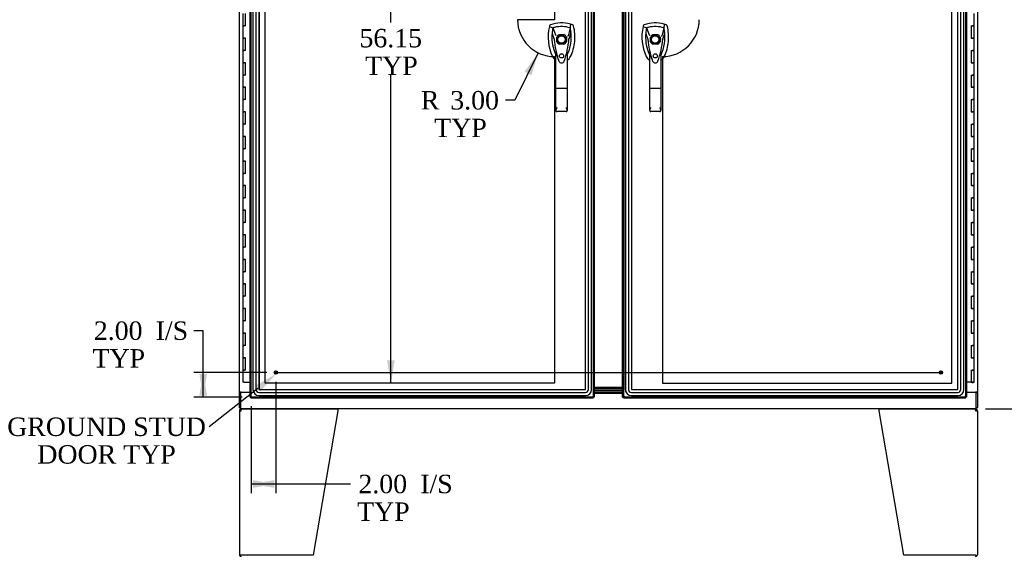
# Model space of a CAD drawing. Header units: inches. Extents: x 1 to 359, y -2 to 239.
# Tile 10 of 22: x 46 to 126, y 84 to 127. Entities that reach past the tile are written whole.
import ezdxf
from ezdxf import colors
from ezdxf.entities.mleader import LeaderData, LeaderLine
from ezdxf.enums import TextEntityAlignment as Align
from ezdxf.lldxf.tags import DXFTag
from ezdxf.math import Vec2, Vec3

# ---------------------------------------------------------------- set-up
doc = ezdxf.new("R2010")
doc.units = ezdxf.units.IN
doc.header["$MEASUREMENT"] = 0
for name, color, linetype in [('COM54746-56', 7, 'Continuous'), ('COM54928-3', 7, 'Continuous'), ('COM70096', 7, 'Continuous'), ('COM70099', 7, 'Continuous'), ('COM70219', 7, 'Continuous'), ('COM71153-2', 7, 'Continuous'), ('COM71154-2', 7, 'Continuous'), ('COM71155-5', 7, 'Continuous'), ('COM71156-2', 7, 'Continuous'), ('Default', 7, 'Continuous'), ('DV8_Default', 7, 'Continuous'), ('GSK86006', 7, 'Continuous'), ('HAN13064', 7, 'Continuous'), ('STD21878', 7, 'Continuous')]:
    doc.layers.add(name, color=color, linetype=linetype)
doc.styles.add('SEACAD_Times_New_Roman', font='times.ttf')
tags = doc.linetypes.add('CENTER2', pattern=[1.125, 0.75, -0.125, 0.125, -0.125]).pattern_tags.tags
tags[10:11] = [DXFTag(74, 4), DXFTag(75, 0), DXFTag(340, '0'), DXFTag(46, 0.0), DXFTag(50, 0.0), DXFTag(44, 0.0), DXFTag(45, 0.0)]
tags[8:9] = [DXFTag(74, 4), DXFTag(75, 0), DXFTag(340, '0'), DXFTag(46, 0.0), DXFTag(50, 0.0), DXFTag(44, 0.0), DXFTag(45, 0.0)]
tags[6:7] = [DXFTag(74, 4), DXFTag(75, 0), DXFTag(340, '0'), DXFTag(46, 0.0), DXFTag(50, 0.0), DXFTag(44, 0.0), DXFTag(45, 0.0)]
tags[4:5] = [DXFTag(74, 4), DXFTag(75, 0), DXFTag(340, '0'), DXFTag(46, 0.0), DXFTag(50, 0.0), DXFTag(44, 0.0), DXFTag(45, 0.0)]
tags = doc.linetypes.add('HIDDEN2', pattern=[0.1875, 0.125, -0.0625]).pattern_tags.tags
tags[6:7] = [DXFTag(74, 4), DXFTag(75, 0), DXFTag(340, '0'), DXFTag(46, 0.0), DXFTag(50, 0.0), DXFTag(44, 0.0), DXFTag(45, 0.0)]
tags[4:5] = [DXFTag(74, 4), DXFTag(75, 0), DXFTag(340, '0'), DXFTag(46, 0.0), DXFTag(50, 0.0), DXFTag(44, 0.0), DXFTag(45, 0.0)]
doc.dimstyles.new('HAMMOND_(STH_-_300x200)', dxfattribs={"dimtxt": 1.5, "dimasz": 1.875, "dimexe": 0.75, "dimexo": 0.75, "dimgap": 0.375, "dimtad": 0, "dimtih": 1, "dimtoh": 1, "dimzin": 0, "dimdsep": 46, "dimtxsty": 'SEACAD_Times_New_Roman', "dimblk1": '_SE_FILLED', "dimblk2": '_SE_FILLED', "dimsah": 1, "dimcen": 0.75, "dimadec": 0, "dimazin": 0, "dimtfac": 0.8, "dimtofl": 0, "dimtmove": 0, "dimatfit": 3, "dimfxl": 1, "dimtolj": 1, "dimtzin": 0, "dimarcsym": 0})

# ---------------------------------------------------------------- blocks, each defined once
blk = doc.blocks.new('SEANNOT_GROUP3')
at = {"layer": 'Default', "color": 7, "linetype": 'CENTER2'}
blk.add_line((66.536, 98.461), (120.797, 98.461), dxfattribs=at)
blk = doc.blocks.new('SE7')
at = {"layer": 'COM54746-56', "color": 7, "linetype": 'Continuous'}
for p, q in [((63.908, 127.66), (63.908, 126.66)), ((64.141, 126.66), (64.141, 127.66)), ((123.425, 126.66), (123.425, 127.66)), ((63.908, 126.66), (64.025, 126.66)), ((63.908, 126.66), (63.908, 125.66)), ((64.025, 126.66), (63.908, 126.66)), ((64.141, 126.66), (64.025, 126.66)), ((123.191, 126.66), (123.191, 125.66)), ((123.191, 126.66), (123.308, 126.66)), ((123.425, 126.66), (123.308, 126.66)), ((123.308, 126.66), (123.425, 126.66)), ((123.425, 125.66), (123.425, 126.66)), ((63.908, 125.66), (64.025, 125.66)), ((64.025, 125.66), (63.908, 125.66)), ((63.908, 125.66), (63.908, 124.66)), ((64.141, 125.66), (64.025, 125.66)), ((64.141, 124.66), (64.141, 125.66)), ((123.191, 125.66), (123.308, 125.66)), ((123.425, 125.66), (123.308, 125.66)), ((123.308, 125.66), (123.425, 125.66)), ((123.425, 124.66), (123.425, 125.66)), ((63.908, 124.66), (64.025, 124.66)), ((63.908, 124.66), (63.908, 123.66)), ((64.025, 124.66), (63.908, 124.66)), ((64.141, 124.66), (64.025, 124.66)), ((123.191, 124.66), (123.191, 123.66)), ((123.191, 124.66), (123.308, 124.66)), ((123.425, 124.66), (123.308, 124.66)), ((123.308, 124.66), (123.425, 124.66)), ((123.425, 123.66), (123.425, 124.66)), ((63.908, 123.66), (64.025, 123.66)), ((64.025, 123.66), (63.908, 123.66)), ((63.908, 123.66), (63.908, 122.66)), ((64.141, 123.66), (64.025, 123.66)), ((64.141, 122.66), (64.141, 123.66)), ((123.191, 123.66), (123.308, 123.66)), ((123.425, 123.66), (123.308, 123.66)), ((123.308, 123.66), (123.425, 123.66)), ((123.425, 122.66), (123.425, 123.66)), ((63.908, 122.66), (64.025, 122.66)), ((63.908, 122.66), (63.908, 121.66)), ((64.025, 122.66), (63.908, 122.66)), ((64.141, 122.66), (64.025, 122.66)), ((123.191, 122.66), (123.191, 121.66)), ((123.191, 122.66), (123.308, 122.66)), ((123.425, 122.66), (123.308, 122.66)), ((123.308, 122.66), (123.425, 122.66)), ((123.425, 121.66), (123.425, 122.66)), ((63.908, 121.66), (64.025, 121.66)), ((64.025, 121.66), (63.908, 121.66)), ((63.908, 121.66), (63.908, 120.66)), ((64.141, 121.66), (64.025, 121.66)), ((64.141, 120.66), (64.141, 121.66)), ((123.191, 121.66), (123.308, 121.66)), ((123.425, 121.66), (123.308, 121.66)), ((123.308, 121.66), (123.425, 121.66)), ((123.425, 120.66), (123.425, 121.66)), ((63.908, 120.66), (64.025, 120.66)), ((63.908, 120.66), (63.908, 119.66)), ((64.025, 120.66), (63.908, 120.66)), ((64.141, 120.66), (64.025, 120.66)), ((123.191, 120.66), (123.191, 119.66)), ((123.191, 120.66), (123.308, 120.66)), ((123.425, 120.66), (123.308, 120.66)), ((123.308, 120.66), (123.425, 120.66)), ((123.425, 119.66), (123.425, 120.66)), ((63.908, 119.66), (64.025, 119.66)), ((64.025, 119.66), (63.908, 119.66)), ((63.908, 119.66), (63.908, 118.66)), ((64.141, 119.66), (64.025, 119.66)), ((64.141, 118.66), (64.141, 119.66)), ((123.191, 119.66), (123.308, 119.66)), ((123.425, 119.66), (123.308, 119.66)), ((123.308, 119.66), (123.425, 119.66)), ((123.425, 118.66), (123.425, 119.66)), ((63.908, 118.66), (64.025, 118.66)), ((63.908, 118.66), (63.908, 117.66)), ((64.025, 118.66), (63.908, 118.66)), ((64.141, 118.66), (64.025, 118.66)), ((123.191, 118.66), (123.191, 117.66)), ((123.191, 118.66), (123.308, 118.66)), ((123.425, 118.66), (123.308, 118.66)), ((123.308, 118.66), (123.425, 118.66)), ((123.425, 117.66), (123.425, 118.66)), ((63.908, 117.66), (64.025, 117.66)), ((64.025, 117.66), (63.908, 117.66)), ((63.908, 117.66), (63.908, 116.66)), ((64.141, 117.66), (64.025, 117.66)), ((64.141, 116.66), (64.141, 117.66)), ((123.191, 117.66), (123.308, 117.66)), ((123.425, 117.66), (123.308, 117.66)), ((123.308, 117.66), (123.425, 117.66)), ((123.425, 116.66), (123.425, 117.66)), ((63.908, 116.66), (64.025, 116.66)), ((63.908, 116.66), (63.908, 115.66)), ((64.025, 116.66), (63.908, 116.66)), ((64.141, 116.66), (64.025, 116.66)), ((123.191, 116.66), (123.191, 115.66)), ((123.191, 116.66), (123.308, 116.66)), ((123.425, 116.66), (123.308, 116.66)), ((123.308, 116.66), (123.425, 116.66)), ((123.425, 115.66), (123.425, 116.66)), ((63.908, 115.66), (64.025, 115.66)), ((64.025, 115.66), (63.908, 115.66)), ((63.908, 115.66), (63.908, 114.66)), ((64.141, 115.66), (64.025, 115.66)), ((64.141, 114.66), (64.141, 115.66)), ((123.191, 115.66), (123.308, 115.66)), ((123.425, 115.66), (123.308, 115.66)), ((123.308, 115.66), (123.425, 115.66)), ((123.425, 114.66), (123.425, 115.66)), ((63.908, 114.66), (64.025, 114.66)), ((63.908, 114.66), (63.908, 113.66)), ((64.025, 114.66), (63.908, 114.66)), ((64.141, 114.66), (64.025, 114.66)), ((123.191, 114.66), (123.191, 113.66)), ((123.191, 114.66), (123.308, 114.66)), ((123.425, 114.66), (123.308, 114.66)), ((123.308, 114.66), (123.425, 114.66)), ((123.425, 113.66), (123.425, 114.66)), ((63.908, 113.66), (64.025, 113.66)), ((64.025, 113.66), (63.908, 113.66)), ((63.908, 113.66), (63.908, 112.66)), ((64.141, 113.66), (64.025, 113.66)), ((64.141, 112.66), (64.141, 113.66)), ((123.191, 113.66), (123.308, 113.66)), ((123.425, 113.66), (123.308, 113.66)), ((123.308, 113.66), (123.425, 113.66)), ((123.425, 112.66), (123.425, 113.66)), ((63.908, 112.66), (64.025, 112.66)), ((63.908, 112.66), (63.908, 111.66)), ((64.025, 112.66), (63.908, 112.66)), ((64.141, 112.66), (64.025, 112.66)), ((123.191, 112.66), (123.191, 111.66)), ((123.191, 112.66), (123.308, 112.66)), ((123.425, 112.66), (123.308, 112.66)), ((123.308, 112.66), (123.425, 112.66)), ((123.425, 111.66), (123.425, 112.66)), ((63.908, 111.66), (64.025, 111.66)), ((64.025, 111.66), (63.908, 111.66)), ((63.908, 111.66), (63.908, 110.66)), ((64.141, 111.66), (64.025, 111.66)), ((64.141, 110.66), (64.141, 111.66)), ((123.191, 111.66), (123.308, 111.66)), ((123.425, 111.66), (123.308, 111.66)), ((123.308, 111.66), (123.425, 111.66)), ((123.425, 110.66), (123.425, 111.66)), ((63.908, 110.66), (64.025, 110.66)), ((63.908, 110.66), (63.908, 109.66)), ((64.025, 110.66), (63.908, 110.66)), ((64.141, 110.66), (64.025, 110.66)), ((123.191, 110.66), (123.191, 109.66)), ((123.191, 110.66), (123.308, 110.66)), ((123.425, 110.66), (123.308, 110.66)), ((123.308, 110.66), (123.425, 110.66)), ((123.425, 109.66), (123.425, 110.66)), ((63.908, 109.66), (64.025, 109.66)), ((64.025, 109.66), (63.908, 109.66)), ((63.908, 109.66), (63.908, 108.66)), ((64.141, 109.66), (64.025, 109.66)), ((64.141, 108.66), (64.141, 109.66)), ((123.191, 109.66), (123.308, 109.66)), ((123.425, 109.66), (123.308, 109.66)), ((123.308, 109.66), (123.425, 109.66)), ((123.425, 108.66), (123.425, 109.66)), ((63.908, 108.66), (64.025, 108.66)), ((63.908, 108.66), (63.908, 107.66)), ((64.025, 108.66), (63.908, 108.66)), ((64.141, 108.66), (64.025, 108.66)), ((123.191, 108.66), (123.191, 107.66)), ((123.191, 108.66), (123.308, 108.66)), ((123.425, 108.66), (123.308, 108.66)), ((123.308, 108.66), (123.425, 108.66)), ((123.425, 107.66), (123.425, 108.66)), ((63.908, 107.66), (64.025, 107.66)), ((64.025, 107.66), (63.908, 107.66)), ((63.908, 107.66), (63.908, 106.66)), ((64.141, 107.66), (64.025, 107.66)), ((64.141, 106.66), (64.141, 107.66)), ((123.191, 107.66), (123.308, 107.66)), ((123.425, 107.66), (123.308, 107.66)), ((123.308, 107.66), (123.425, 107.66)), ((123.425, 106.66), (123.425, 107.66)), ((63.908, 106.66), (64.025, 106.66)), ((63.908, 106.66), (63.908, 105.66)), ((64.025, 106.66), (63.908, 106.66)), ((64.141, 106.66), (64.025, 106.66)), ((123.191, 106.66), (123.191, 105.66)), ((123.191, 106.66), (123.308, 106.66)), ((123.425, 106.66), (123.308, 106.66)), ((123.308, 106.66), (123.425, 106.66)), ((123.425, 105.66), (123.425, 106.66)), ((63.908, 105.66), (64.025, 105.66)), ((64.025, 105.66), (63.908, 105.66)), ((63.908, 105.66), (63.908, 104.66)), ((64.141, 105.66), (64.025, 105.66)), ((64.141, 104.66), (64.141, 105.66)), ((123.191, 105.66), (123.308, 105.66)), ((123.425, 105.66), (123.308, 105.66)), ((123.308, 105.66), (123.425, 105.66)), ((123.425, 104.66), (123.425, 105.66)), ((63.908, 104.66), (64.025, 104.66)), ((63.908, 104.66), (63.908, 103.66)), ((64.025, 104.66), (63.908, 104.66)), ((64.141, 104.66), (64.025, 104.66)), ((123.191, 104.66), (123.191, 103.66)), ((123.191, 104.66), (123.308, 104.66)), ((123.425, 104.66), (123.308, 104.66)), ((123.308, 104.66), (123.425, 104.66)), ((123.425, 103.66), (123.425, 104.66)), ((63.908, 103.66), (64.025, 103.66)), ((64.025, 103.66), (63.908, 103.66)), ((63.908, 103.66), (63.908, 102.66)), ((64.141, 103.66), (64.025, 103.66)), ((64.141, 102.66), (64.141, 103.66)), ((123.191, 103.66), (123.308, 103.66)), ((123.425, 103.66), (123.308, 103.66)), ((123.308, 103.66), (123.425, 103.66)), ((123.425, 102.66), (123.425, 103.66)), ((63.908, 102.66), (64.025, 102.66)), ((63.908, 102.66), (63.908, 101.66)), ((64.025, 102.66), (63.908, 102.66)), ((64.141, 102.66), (64.025, 102.66)), ((123.191, 102.66), (123.191, 101.66)), ((123.191, 102.66), (123.308, 102.66)), ((123.425, 102.66), (123.308, 102.66)), ((123.308, 102.66), (123.425, 102.66)), ((123.425, 101.66), (123.425, 102.66)), ((63.908, 101.66), (64.025, 101.66)), ((64.025, 101.66), (63.908, 101.66)), ((63.908, 101.66), (63.908, 100.66)), ((64.141, 101.66), (64.025, 101.66)), ((64.141, 100.66), (64.141, 101.66)), ((123.191, 101.66), (123.308, 101.66)), ((123.425, 101.66), (123.308, 101.66)), ((123.308, 101.66), (123.425, 101.66)), ((123.425, 100.66), (123.425, 101.66)), ((63.908, 100.66), (64.025, 100.66)), ((63.908, 100.66), (63.908, 99.66)), ((64.025, 100.66), (63.908, 100.66)), ((64.141, 100.66), (64.025, 100.66)), ((123.191, 100.66), (123.191, 99.66)), ((123.191, 100.66), (123.308, 100.66)), ((123.425, 100.66), (123.308, 100.66)), ((123.308, 100.66), (123.425, 100.66)), ((123.425, 99.66), (123.425, 100.66)), ((63.908, 99.66), (64.025, 99.66)), ((64.025, 99.66), (63.908, 99.66)), ((63.908, 99.66), (63.908, 98.66)), ((64.141, 99.66), (64.025, 99.66)), ((64.141, 98.66), (64.141, 99.66)), ((123.191, 99.66), (123.308, 99.66)), ((123.425, 99.66), (123.308, 99.66)), ((123.308, 99.66), (123.425, 99.66)), ((123.425, 98.66), (123.425, 99.66)), ((63.908, 98.66), (64.025, 98.66)), ((63.908, 98.66), (63.908, 97.66)), ((64.025, 98.66), (63.908, 98.66)), ((64.141, 98.66), (64.025, 98.66)), ((123.191, 98.66), (123.191, 97.66)), ((123.191, 98.66), (123.308, 98.66)), ((123.425, 98.66), (123.308, 98.66)), ((123.308, 98.66), (123.425, 98.66)), ((123.425, 97.66), (123.425, 98.66)), ((64.025, 97.66), (63.908, 97.66)), ((64.025, 97.66), (64.51, 97.66)), ((123.191, 97.66), (122.823, 97.66)), ((123.425, 97.66), (123.191, 97.66)), ((123.245, 97.625), (123.245, 97.651)), ((123.245, 97.651), (123.295, 97.651)), ((123.295, 97.625), (123.245, 97.625)), ((123.258, 97.66), (123.258, 97.651)), ((123.32, 97.651), (123.295, 97.651)), ((123.32, 97.625), (123.295, 97.625)), ((123.32, 97.651), (123.37, 97.651)), ((123.37, 97.625), (123.32, 97.625)), ((123.358, 97.651), (123.358, 97.66)), ((123.37, 97.651), (123.37, 97.625))]:
    blk.add_line(p, q, dxfattribs=at)
at = {"layer": 'COM54928-3', "color": 7, "linetype": 'Continuous'}
for p, q in [((63.74, 95.377), (63.665, 95.435)), ((63.778, 95.396), (63.778, 95.491)), ((63.778, 95.348), (63.778, 95.435)), ((63.836, 95.491), (71.624, 95.491)), ((71.635, 95.435), (71.635, 95.348)), ((115.698, 95.348), (115.698, 95.435)), ((115.709, 95.491), (123.497, 95.491)), ((123.555, 95.396), (123.555, 95.491)), ((123.555, 95.435), (123.555, 95.348)), ((123.593, 95.377), (123.668, 95.435)), ((63.635, 95.348), (63.635, 83.634)), ((63.635, 95.348), (63.778, 95.348)), ((63.778, 95.348), (63.778, 95.348)), ((71.635, 95.348), (69.635, 83.586)), ((117.698, 83.586), (115.698, 95.348)), ((123.555, 95.348), (123.698, 95.348)), ((123.555, 95.348), (123.555, 95.348)), ((123.698, 95.348), (123.698, 83.634)), ((63.778, 83.586), (63.643, 83.586)), ((69.635, 83.586), (63.778, 83.586)), ((123.555, 83.586), (117.698, 83.586)), ((123.555, 83.586), (123.69, 83.586))]:
    blk.add_line(p, q, dxfattribs=at)
for centre, radius, start, end in [((63.778, 95.348), 0.143, 142.41616, 180), ((63.778, 95.348), 0.143, 90, 142.41616), ((63.778, 95.348), 0.048, 142.41616, 180), ((63.778, 95.348), 0.048, 90.00014, 142.41602), ((123.555, 95.348), 0.143, 37.58384, 90), ((123.555, 95.348), 0.048, 37.58398, 89.99986), ((123.555, 95.348), 0.048, 0, 37.58384), ((123.555, 95.348), 0.143, 0, 37.58384), ((63.778, 83.634), 0.143, 180, 199.61294), ((63.778, 83.634), 0.143, 199.61294, 270), ((123.555, 83.634), 0.143, 270, 340.38706), ((123.555, 83.634), 0.143, 340.38706, 0)]:
    blk.add_arc(centre, radius, start, end, dxfattribs=at)
for centre, major_axis, start_param, end_param in [((63.778, 83.634), (0.143, 0), 3.141593, 3.483903), ((123.555, 83.634), (-0.143, 0), 2.799282, 3.141593)]:
    blk.add_ellipse(centre, major_axis=major_axis, ratio=0.99836, start_param=start_param, end_param=end_param, dxfattribs=at)
for points in [[(63.778, 95.435), (63.788, 95.453), (63.797, 95.467), (63.816, 95.486), (63.826, 95.491), (63.836, 95.491)], [(71.624, 95.491), (71.626, 95.491), (71.628, 95.486), (71.631, 95.467), (71.633, 95.453), (71.635, 95.435)], [(115.698, 95.435), (115.7, 95.453), (115.702, 95.467), (115.705, 95.486), (115.707, 95.491), (115.709, 95.491)], [(123.497, 95.491), (123.507, 95.491), (123.517, 95.486), (123.536, 95.467), (123.545, 95.453), (123.555, 95.435)]]:
    blk.add_open_spline(points, degree=3, knots=[0, 0, 0, 0, 0.5, 0.5, 1, 1, 1, 1], dxfattribs=at)
at = {"layer": 'COM70096', "color": 7, "linetype": 'Continuous'}
for p, q in [((92.51, 96.991), (94.823, 96.991)), ((92.51, 96.866), (94.823, 96.866))]:
    blk.add_line(p, q, dxfattribs=at)
at = {"layer": 'COM70099', "color": 7, "linetype": 'Continuous'}
for p, q in [((94.823, 97.241), (92.51, 97.241)), ((94.823, 97.116), (92.51, 97.116))]:
    blk.add_line(p, q, dxfattribs=at)
at = {"layer": 'COM70219', "color": 7, "linetype": 'HIDDEN2'}
for p, q in [((64.73, 154.233), (64.73, 97.086)), ((64.731, 154.233), (64.731, 97.086)), ((64.98, 154.233), (64.98, 97.086)), ((65.229, 154.233), (65.229, 97.086)), ((65.23, 154.233), (65.23, 97.086)), ((91.79, 97.086), (91.79, 154.233)), ((91.791, 97.086), (91.791, 154.233)), ((92.04, 97.086), (92.04, 154.233)), ((92.289, 97.086), (92.289, 154.233)), ((92.29, 97.086), (92.29, 154.233)), ((95.043, 154.233), (95.043, 97.086)), ((95.044, 154.233), (95.044, 97.086)), ((95.293, 154.233), (95.293, 97.086)), ((95.542, 154.233), (95.542, 97.086)), ((95.543, 154.233), (95.543, 97.086)), ((122.103, 97.086), (122.103, 154.233)), ((122.104, 97.086), (122.104, 154.233)), ((122.353, 97.086), (122.353, 154.233)), ((122.602, 97.086), (122.602, 154.233)), ((122.603, 97.086), (122.603, 154.233)), ((65.23, 97.086), (91.79, 97.086)), ((65.23, 97.085), (91.79, 97.085)), ((95.543, 97.086), (122.103, 97.086)), ((95.543, 97.085), (122.103, 97.085)), ((65.23, 96.836), (91.79, 96.836)), ((65.23, 96.587), (91.79, 96.587)), ((65.23, 96.586), (91.79, 96.586)), ((95.543, 96.836), (122.103, 96.836)), ((95.543, 96.587), (122.103, 96.587)), ((95.543, 96.586), (122.103, 96.586))]:
    blk.add_line(p, q, dxfattribs=at)
for centre, radius, start, end in [((65.23, 97.086), 0.5, 180, 270), ((65.23, 97.086), 0.499, 180, 270), ((65.23, 97.086), 0.25, 180, 270), ((65.23, 97.086), 0.001, 180, 270), ((91.79, 97.086), 0.5, 270, 0), ((91.79, 97.086), 0.001, 270, 0), ((91.79, 97.086), 0.25, 270, 0), ((91.79, 97.086), 0.499, 270, 0), ((95.543, 97.086), 0.5, 180, 270), ((95.543, 97.086), 0.499, 180, 270), ((95.543, 97.086), 0.25, 180, 270), ((95.543, 97.086), 0.001, 180, 270), ((122.103, 97.086), 0.5, 270, 0), ((122.103, 97.086), 0.001, 270, 0), ((122.103, 97.086), 0.25, 270, 0), ((122.103, 97.086), 0.499, 270, 0)]:
    blk.add_arc(centre, radius, start, end, dxfattribs=at)
at = {"layer": 'COM71153-2', "color": 7, "linetype": 'Continuous'}
for p, q in [((64.51, 96.461), (64.51, 154.858)), ((92.51, 154.858), (92.51, 96.461)), ((64.51, 96.461), (64.566, 96.461)), ((64.605, 96.461), (64.566, 96.461)), ((64.653, 96.509), (64.605, 96.461)), ((64.605, 96.461), (64.605, 96.422)), ((64.605, 96.366), (64.605, 96.422)), ((92.415, 96.366), (64.605, 96.366)), ((64.653, 96.509), (64.653, 96.509)), ((64.653, 96.509), (64.653, 96.509)), ((64.653, 96.509), (64.653, 96.509)), ((64.653, 96.509), (64.653, 96.509)), ((92.415, 96.461), (92.367, 96.509)), ((92.415, 96.461), (92.367, 96.509)), ((92.415, 96.366), (92.415, 96.461)), ((92.51, 96.461), (92.415, 96.461))]:
    blk.add_line(p, q, dxfattribs=at)
at = {"layer": 'COM71153-2', "color": 7, "linetype": 'HIDDEN2'}
for p, q in [((64.605, 96.461), (64.605, 154.858)), ((92.415, 154.858), (92.415, 96.461)), ((89.655, 125.949), (90.051, 125.949)), ((89.457, 125.355), (89.457, 125.752)), ((90.051, 125.158), (89.655, 125.158)), ((90.248, 125.752), (90.248, 125.355)), ((92.415, 96.461), (64.605, 96.461))]:
    blk.add_line(p, q, dxfattribs=at)
blk.add_circle((89.853, 124.216), 0.167, dxfattribs=at)
for radius, start, end in [(0.442, 116.64717, 153.35283), (0.442, 26.64717, 63.35283), (0.443, 206.64717, 243.35283), (0.442, 296.64717, 333.35283)]:
    blk.add_arc((89.853, 125.554), radius, start, end, dxfattribs=at)
at = {"layer": 'COM71153-2', "color": 7, "linetype": 'Continuous'}
for centre, start, end in [((65.135, 95.531), 116.23673, 121.43872), ((63.675, 96.991), 328.56128, 333.76327)]:
    blk.add_arc(centre, 1.09, start, end, dxfattribs=at)
at = {"layer": 'COM71154-2', "color": 7, "linetype": 'Continuous'}
for p, q in [((94.823, 96.461), (94.823, 154.858)), ((122.823, 154.858), (122.823, 96.461)), ((94.823, 96.461), (94.879, 96.461)), ((94.918, 96.461), (94.879, 96.461)), ((94.966, 96.509), (94.918, 96.461)), ((94.918, 96.461), (94.918, 96.422)), ((94.918, 96.366), (94.918, 96.422)), ((122.728, 96.366), (94.918, 96.366)), ((94.966, 96.509), (94.966, 96.509)), ((94.966, 96.509), (94.966, 96.509)), ((94.966, 96.509), (94.966, 96.509)), ((94.966, 96.509), (94.966, 96.509)), ((122.68, 96.509), (122.68, 96.509)), ((122.68, 96.509), (122.68, 96.509)), ((122.68, 96.509), (122.728, 96.461)), ((122.68, 96.509), (122.68, 96.509)), ((122.68, 96.509), (122.68, 96.509)), ((122.728, 96.461), (122.728, 96.422)), ((122.728, 96.461), (122.767, 96.461)), ((122.728, 96.366), (122.728, 96.422)), ((122.823, 96.461), (122.767, 96.461))]:
    blk.add_line(p, q, dxfattribs=at)
at = {"layer": 'COM71154-2', "color": 7, "linetype": 'HIDDEN2'}
for p, q in [((94.918, 96.461), (94.918, 154.858)), ((122.728, 154.858), (122.728, 96.461)), ((97.282, 125.949), (97.678, 125.949)), ((97.084, 125.355), (97.084, 125.752)), ((97.678, 125.158), (97.282, 125.158)), ((97.875, 125.752), (97.875, 125.355)), ((122.728, 96.461), (94.918, 96.461))]:
    blk.add_line(p, q, dxfattribs=at)
blk.add_circle((97.48, 124.216), 0.167, dxfattribs=at)
for radius, start, end in [(0.442, 116.64717, 153.35283), (0.442, 26.64717, 63.35283), (0.443, 206.64717, 243.35283), (0.442, 296.64717, 333.35283)]:
    blk.add_arc((97.48, 125.554), radius, start, end, dxfattribs=at)
at = {"layer": 'COM71154-2', "color": 7, "linetype": 'Continuous'}
for centre, start, end in [((95.448, 95.531), 116.23673, 121.43872), ((93.988, 96.991), 328.56128, 333.76327), ((123.658, 96.991), 206.23673, 211.43872), ((122.198, 95.531), 58.56128, 63.76327)]:
    blk.add_arc(centre, 1.09, start, end, dxfattribs=at)
at = {"layer": 'COM71155-5', "color": 7, "linetype": 'Continuous'}
for p, q in [((63.635, 96.866), (63.635, 154.241)), ((123.698, 154.241), (123.698, 96.866)), ((63.635, 96.866), (63.635, 96.836)), ((63.778, 96.866), (63.635, 96.866)), ((63.635, 95.586), (63.635, 96.836)), ((63.73, 96.836), (63.635, 96.836)), ((63.73, 96.866), (63.73, 96.836)), ((63.778, 96.866), (64.51, 96.866)), ((122.823, 96.866), (123.555, 96.866)), ((123.698, 96.866), (123.555, 96.866)), ((123.603, 96.836), (123.603, 96.866)), ((123.603, 96.836), (123.698, 96.836)), ((123.698, 96.836), (123.698, 96.866)), ((123.698, 96.836), (123.698, 95.586)), ((63.635, 95.586), (63.73, 95.586)), ((123.698, 95.586), (123.603, 95.586))]:
    blk.add_line(p, q, dxfattribs=at)
at = {"layer": 'COM71156-2', "color": 7, "linetype": 'Continuous'}
for p, q in [((63.73, 96.836), (63.73, 95.634)), ((64.51, 96.836), (63.73, 96.836)), ((92.51, 96.771), (94.823, 96.771)), ((123.603, 96.836), (122.823, 96.836)), ((123.603, 95.634), (123.603, 96.836)), ((63.73, 95.634), (63.73, 95.491)), ((123.603, 95.491), (63.73, 95.491)), ((123.603, 95.491), (123.603, 95.634))]:
    blk.add_line(p, q, dxfattribs=at)
at = {"layer": 'DV8_Default', "color": 7, "linetype": 'HIDDEN2'}
for p, q in [((65.729, 97.585), (65.729, 153.734)), ((89.274, 153.734), (89.274, 127.16)), ((121.604, 97.585), (121.604, 153.734)), ((89.274, 127.16), (86.274, 127.16)), ((89.274, 124.16), (89.274, 97.585)), ((98.059, 124.16), (98.059, 97.585)), ((89.274, 97.585), (65.729, 97.585)), ((98.059, 97.585), (121.604, 97.585))]:
    blk.add_line(p, q, dxfattribs=at)
for centre, start, end in [((89.274, 127.16), 180, 270), ((98.059, 127.16), 270, 0)]:
    blk.add_arc(centre, 3, start, end, dxfattribs=at)
at = {"layer": 'GSK86006', "color": 7, "linetype": 'Continuous'}
for p, q in [((94.823, 97.116), (92.51, 97.116)), ((94.823, 96.991), (92.51, 96.991))]:
    blk.add_line(p, q, dxfattribs=at)
at = {"layer": 'HAN13064', "color": 7, "linetype": 'Continuous'}
for p, q in [((88.876, 126.656), (88.862, 126.597)), ((90.752, 126.742), (90.572, 126.802)), ((96.503, 126.656), (96.489, 126.597)), ((98.379, 126.742), (98.199, 126.802)), ((88.862, 126.597), (89.146, 126.491)), ((89.146, 126.491), (89.361, 125.92)), ((89.361, 125.92), (89.407, 125.885)), ((90.56, 126.491), (90.396, 125.836)), ((96.489, 126.597), (96.773, 126.491)), ((96.773, 126.491), (96.988, 125.92)), ((96.988, 125.92), (97.034, 125.885)), ((98.187, 126.491), (98.023, 125.836)), ((89.247, 125.57), (89.247, 125.57)), ((90.458, 125.574), (90.458, 125.574)), ((96.874, 125.57), (96.874, 125.57)), ((98.085, 125.574), (98.085, 125.574)), ((89.398, 121.577), (89.398, 124.554)), ((90.308, 124.554), (90.308, 121.577)), ((90.308, 124.274), (90.332, 124.32)), ((97.025, 121.577), (97.025, 124.554)), ((97.935, 124.554), (97.935, 121.577)), ((97.935, 124.274), (97.959, 124.32)), ((89.592, 123.913), (89.596, 123.906)), ((97.219, 123.913), (97.223, 123.906)), ((89.398, 119.769), (89.398, 121.577)), ((90.218, 121.571), (89.488, 121.571)), ((90.308, 121.577), (90.308, 119.769)), ((97.025, 119.769), (97.025, 121.577)), ((97.845, 121.571), (97.115, 121.571)), ((97.935, 121.577), (97.935, 119.769)), ((90.218, 119.679), (89.488, 119.679)), ((97.845, 119.679), (97.115, 119.679))]:
    blk.add_line(p, q, dxfattribs=at)
for centre, radius in [((89.853, 125.554), 0.35), ((89.853, 125.554), 0.3), ((97.48, 125.554), 0.35), ((97.48, 125.554), 0.3)]:
    blk.add_circle(centre, radius, dxfattribs=at)
for centre, radius, start, end in [((89.853, 124.319), 2.585, 73.85893, 110.34924), ((97.48, 124.319), 2.585, 73.85893, 110.34924), ((92.484, 125.744), 3.721, 166.75318, 205.10266), ((92.484, 125.744), 3.421, 174.70184, 200.20775), ((92.484, 125.744), 3.421, 167.3846, 174.70184), ((89.853, 124.319), 2.285, 106.83853, 108.03431), ((89.853, 124.319), 2.285, 104.45028, 106.83853), ((89.853, 124.319), 2.285, 71.96569, 104.45028), ((87.222, 125.744), 3.421, 334.89734, 7.2824), ((103.217, 99.126), 29.627, 115.64179, 115.75394), ((87.222, 125.744), 3.421, 10.11379, 12.6154), ((87.222, 125.744), 3.421, 8.519, 10.11379), ((87.222, 125.744), 3.421, 7.2824, 8.519), ((100.111, 125.744), 3.721, 166.75318, 205.10266), ((100.111, 125.744), 3.421, 174.70184, 200.20775), ((100.111, 125.744), 3.421, 167.3846, 174.70184), ((97.48, 124.319), 2.285, 106.83853, 108.03431), ((97.48, 124.319), 2.285, 104.45028, 106.83853), ((97.48, 124.319), 2.285, 71.96569, 104.45028), ((94.849, 125.744), 3.421, 334.89734, 7.2824), ((110.844, 99.126), 29.627, 115.64179, 115.75394), ((94.849, 125.744), 3.421, 10.11379, 12.6154), ((94.849, 125.744), 3.421, 8.519, 10.11379), ((94.849, 125.744), 3.421, 7.2824, 8.519), ((89.336, 124.223), 1.35, 91.23359, 93.76963), ((96.095, 126.14), 6.872, 184.75423, 199.9908), ((83.415, 126.17), 7.068, 340.3478, 355.1696), ((90.393, 124.785), 0.791, 85.30773, 89.6394), ((96.963, 124.223), 1.35, 91.23359, 93.76963), ((103.722, 126.14), 6.872, 184.75423, 199.9908), ((91.042, 126.17), 7.068, 340.3478, 355.1696), ((98.02, 124.785), 0.791, 85.30773, 89.6394), ((92.484, 125.744), 3.421, 200.20775, 205.10266), ((89.794, 124.484), 0.45, 205.10266, 208.42246), ((87.869, 123.949), 1.646, 10.27719, 21.64676), ((89.912, 124.484), 0.45, 331.57754, 334.89734), ((100.111, 125.744), 3.421, 200.20775, 205.10266), ((97.421, 124.484), 0.45, 205.10266, 208.42246), ((95.496, 123.949), 1.646, 10.27719, 21.64676), ((97.539, 124.484), 0.45, 331.57754, 334.89734), ((89.794, 124.484), 0.75, 233.47883, 238.15135), ((89.854, 123.879), 0.234, 202.28022, 338.21669), ((89.912, 124.484), 0.75, 301.84865, 334.89734), ((97.421, 124.484), 0.75, 233.47883, 238.15135), ((97.481, 123.879), 0.234, 202.28022, 338.21669), ((97.539, 124.484), 0.75, 301.84865, 334.89734), ((89.488, 119.769), 0.0903, 180.00172, 181.11543), ((89.488, 119.769), 0.09, 181.11716, 270), ((90.218, 119.769), 0.09, 270, 358.88284), ((90.218, 119.769), 0.0903, 358.88457, 359.99828), ((97.115, 119.769), 0.0903, 180.00172, 181.11543), ((97.115, 119.769), 0.09, 181.11716, 270), ((97.845, 119.769), 0.09, 270, 358.88284), ((97.845, 119.769), 0.0903, 358.88457, 359.99828)]:
    blk.add_arc(centre, radius, start, end, dxfattribs=at)
for points in [[(88.954, 126.742), (88.916, 126.728), (88.886, 126.695), (88.876, 126.656)], [(90.572, 126.802), (90.568, 126.698), (90.564, 126.595), (90.56, 126.491)], [(90.829, 126.656), (90.82, 126.695), (90.79, 126.728), (90.752, 126.742)], [(96.581, 126.742), (96.543, 126.728), (96.513, 126.695), (96.503, 126.656)], [(98.199, 126.802), (98.195, 126.698), (98.191, 126.595), (98.187, 126.491)], [(98.456, 126.656), (98.447, 126.695), (98.417, 126.728), (98.379, 126.742)], [(89.078, 126.06), (89.134, 125.897), (89.191, 125.734), (89.247, 125.57)], [(90.615, 126.178), (90.563, 125.977), (90.511, 125.776), (90.458, 125.574)], [(96.705, 126.06), (96.761, 125.897), (96.818, 125.734), (96.874, 125.57)], [(98.242, 126.178), (98.19, 125.977), (98.138, 125.776), (98.085, 125.574)], [(89.115, 124.165), (89.167, 124.053), (89.248, 123.955), (89.347, 123.881)], [(96.742, 124.165), (96.794, 124.053), (96.875, 123.955), (96.974, 123.881)]]:
    blk.add_open_spline(points, degree=3, dxfattribs=at)
for points, knots in [([(90.591, 124.165), (90.772, 124.55), (90.885, 124.967), (90.966, 125.813), (90.934, 126.243), (90.829, 126.656)], [0, 0, 0, 0, 0.5, 0.5, 1, 1, 1, 1]), ([(98.218, 124.165), (98.399, 124.55), (98.512, 124.967), (98.593, 125.813), (98.561, 126.243), (98.456, 126.656)], [0, 0, 0, 0, 0.5, 0.5, 1, 1, 1, 1]), ([(89.592, 123.913), (89.577, 123.955), (89.563, 123.997), (89.528, 124.107), (89.507, 124.175), (89.488, 124.243)], [0.770336, 0.770336, 0.770336, 0.770336, 0.8588735, 0.8588735, 1, 1, 1, 1]), ([(90.218, 124.241), (90.234, 124.299), (90.25, 124.356), (90.274, 124.442), (90.281, 124.47), (90.293, 124.511), (90.297, 124.524), (90.302, 124.542), (90.304, 124.548), (90.307, 124.556), (90.308, 124.557), (90.308, 124.554)], [0, 0, 0, 0, 0.5, 0.5, 0.75, 0.75, 0.875, 0.875, 0.9375, 0.9375, 1, 1, 1, 1]), ([(97.219, 123.913), (97.204, 123.955), (97.19, 123.997), (97.155, 124.107), (97.134, 124.175), (97.115, 124.243)], [0.770336, 0.770336, 0.770336, 0.770336, 0.8588735, 0.8588735, 1, 1, 1, 1]), ([(97.845, 124.241), (97.861, 124.299), (97.877, 124.356), (97.901, 124.442), (97.908, 124.47), (97.92, 124.511), (97.924, 124.524), (97.929, 124.542), (97.931, 124.548), (97.934, 124.556), (97.935, 124.557), (97.935, 124.554)], [0, 0, 0, 0, 0.5, 0.5, 0.75, 0.75, 0.875, 0.875, 0.9375, 0.9375, 1, 1, 1, 1]), ([(89.488, 121.571), (89.482, 121.571), (89.476, 121.571), (89.465, 121.571), (89.459, 121.571), (89.448, 121.571), (89.443, 121.572), (89.433, 121.572), (89.428, 121.572), (89.416, 121.573), (89.409, 121.574), (89.403, 121.575), (89.401, 121.575), (89.399, 121.576), (89.398, 121.576), (89.398, 121.577)], [0, 0, 0, 0, 0.125, 0.125, 0.25, 0.25, 0.375, 0.375, 0.5, 0.5, 0.75, 0.75, 0.875, 0.875, 1, 1, 1, 1]), ([(90.308, 121.577), (90.308, 121.576), (90.307, 121.576), (90.305, 121.575), (90.303, 121.575), (90.297, 121.574), (90.29, 121.573), (90.277, 121.572), (90.273, 121.572), (90.263, 121.572), (90.258, 121.571), (90.247, 121.571), (90.241, 121.571), (90.23, 121.571), (90.224, 121.571), (90.218, 121.571)], [0, 0, 0, 0, 0.125, 0.125, 0.25, 0.25, 0.5, 0.5, 0.625, 0.625, 0.75, 0.75, 0.875, 0.875, 1, 1, 1, 1]), ([(97.115, 121.571), (97.109, 121.571), (97.103, 121.571), (97.092, 121.571), (97.086, 121.571), (97.075, 121.571), (97.07, 121.572), (97.06, 121.572), (97.055, 121.572), (97.043, 121.573), (97.036, 121.574), (97.03, 121.575), (97.028, 121.575), (97.026, 121.576), (97.025, 121.576), (97.025, 121.577)], [0, 0, 0, 0, 0.125, 0.125, 0.25, 0.25, 0.375, 0.375, 0.5, 0.5, 0.75, 0.75, 0.875, 0.875, 1, 1, 1, 1]), ([(97.935, 121.577), (97.935, 121.576), (97.934, 121.576), (97.932, 121.575), (97.93, 121.575), (97.924, 121.574), (97.917, 121.573), (97.904, 121.572), (97.9, 121.572), (97.89, 121.572), (97.885, 121.571), (97.874, 121.571), (97.868, 121.571), (97.857, 121.571), (97.851, 121.571), (97.845, 121.571)], [0, 0, 0, 0, 0.125, 0.125, 0.25, 0.25, 0.5, 0.5, 0.625, 0.625, 0.75, 0.75, 0.875, 0.875, 1, 1, 1, 1]), ([(89.398, 119.767), (89.398, 119.782), (89.402, 119.799), (89.411, 119.827), (89.414, 119.837), (89.421, 119.856), (89.425, 119.866), (89.438, 119.897), (89.447, 119.918), (89.462, 119.952), (89.467, 119.963), (89.478, 119.986), (89.483, 119.998), (89.488, 120.01)], [0, 0, 0, 0, 0.25, 0.25, 0.375, 0.375, 0.5, 0.5, 0.75, 0.75, 0.875, 0.875, 1, 1, 1, 1]), ([(90.218, 120.01), (90.223, 119.998), (90.228, 119.986), (90.239, 119.963), (90.244, 119.952), (90.258, 119.918), (90.268, 119.897), (90.281, 119.866), (90.285, 119.856), (90.292, 119.837), (90.295, 119.827), (90.304, 119.799), (90.308, 119.782), (90.308, 119.767)], [0, 0, 0, 0, 0.125, 0.125, 0.25, 0.25, 0.5, 0.5, 0.625, 0.625, 0.75, 0.75, 1, 1, 1, 1]), ([(97.025, 119.767), (97.025, 119.782), (97.029, 119.799), (97.038, 119.827), (97.041, 119.837), (97.048, 119.856), (97.052, 119.866), (97.065, 119.897), (97.074, 119.918), (97.089, 119.952), (97.094, 119.963), (97.105, 119.986), (97.11, 119.998), (97.115, 120.01)], [0, 0, 0, 0, 0.25, 0.25, 0.375, 0.375, 0.5, 0.5, 0.75, 0.75, 0.875, 0.875, 1, 1, 1, 1]), ([(97.845, 120.01), (97.85, 119.998), (97.855, 119.986), (97.866, 119.963), (97.871, 119.952), (97.885, 119.918), (97.895, 119.897), (97.908, 119.866), (97.912, 119.856), (97.919, 119.837), (97.922, 119.827), (97.931, 119.799), (97.935, 119.782), (97.935, 119.767)], [0, 0, 0, 0, 0.125, 0.125, 0.25, 0.25, 0.5, 0.5, 0.625, 0.625, 0.75, 0.75, 1, 1, 1, 1])]:
    blk.add_open_spline(points, degree=3, knots=knots, dxfattribs=at)
at = {"layer": 'STD21878', "color": 7, "linetype": 'HIDDEN2'}
for centre, radius in [((66.605, 98.461), 0.141), ((66.605, 98.461), 0.125), ((120.728, 98.461), 0.141), ((120.728, 98.461), 0.125)]:
    blk.add_circle(centre, radius, dxfattribs=at)
blk = doc.blocks.new('DMBLK4439')
at = {"layer": 'Default', "linetype": 'Continuous'}
for points in [[(75.651, 151.859), (76.276, 151.859), (75.963, 153.734)], [(75.651, 99.46), (75.963, 97.585), (76.276, 99.46)]]:
    blk.add_hatch(color=7, dxfattribs=at).paths.add_polyline_path(points)
at = {"layer": 'Default', "color": 7, "linetype": 'Continuous'}
for p, q in [((75.963, 126.935), (75.963, 153.734)), ((75.963, 97.585), (75.963, 122.66))]:
    blk.add_line(p, q, dxfattribs=at)
at = {"layer": 'Default', "color": 7, "linetype": 'Continuous', "style": 'SEACAD_Times_New_Roman'}
for s, p in [('56.15', (73.404, 126.41)), ('TYP', (73.866, 124.16))]:
    blk.add_text(s, height=1.5, dxfattribs=at).set_placement(p, align=Align.TOP_LEFT)
blk = doc.blocks.new('_SE_FILLED')
at = {"color": 0}
blk.add_line((0, 0), (-1, 0), dxfattribs=at)
blk.add_solid([(0, 0), (-1, -0.1665), (-1, 0.1665), (0, 0)], dxfattribs=at)
blk = doc.blocks.new('DMBLK4441')
at = {"layer": 'Default', "linetype": 'Continuous'}
blk.add_hatch(color=7, dxfattribs=at).paths.add_polyline_path([(87.402, 122.647), (87.95, 124.468), (86.842, 122.923)])
at = {"layer": 'Default', "color": 7, "linetype": 'Continuous'}
for p, q in [((87.95, 124.468), (86.05, 120.606)), ((86.05, 120.606), (85.3, 120.606))]:
    blk.add_line(p, q, dxfattribs=at)
at = {"layer": 'Default', "color": 7, "linetype": 'Continuous', "style": 'SEACAD_Times_New_Roman'}
for s, p in [('R', (78.401, 121.356)), ('3.00', (80.794, 121.356)), ('TYP', (79.491, 119.106))]:
    blk.add_text(s, height=1.5, dxfattribs=at).set_placement(p, align=Align.TOP_LEFT)
blk = doc.blocks.new('DMBLK4443')
at = {"layer": 'Default', "linetype": 'Continuous'}
for points in [[(60.374, 96.586), (60.999, 96.586), (60.687, 98.461)], [(60.374, 98.336), (60.687, 96.461), (60.999, 98.336)]]:
    blk.add_hatch(color=7, dxfattribs=at).paths.add_polyline_path(points)
at = {"layer": 'Default', "color": 7, "linetype": 'Continuous'}
for p, q in [((60.687, 101.859), (59.937, 101.859)), ((60.687, 96.461), (60.687, 101.859)), ((65.855, 98.461), (59.937, 98.461)), ((63.855, 96.461), (59.937, 96.461))]:
    blk.add_line(p, q, dxfattribs=at)
at = {"layer": 'Default', "color": 7, "linetype": 'Continuous', "style": 'SEACAD_Times_New_Roman'}
for s, p in [('2.00', (51.786, 102.609)), ('I/S', (56.817, 102.609)), ('TYP', (51.679, 100.359))]:
    blk.add_text(s, height=1.5, dxfattribs=at).set_placement(p, align=Align.TOP_LEFT)
blk = doc.blocks.new('DMBLK4444')
at = {"layer": 'Default', "linetype": 'Continuous'}
for points in [[(66.48, 89.077), (66.48, 89.702), (64.605, 89.389)], [(64.73, 89.077), (66.605, 89.389), (64.73, 89.702)]]:
    blk.add_hatch(color=7, dxfattribs=at).paths.add_polyline_path(points)
at = {"layer": 'Default', "color": 7, "linetype": 'Continuous'}
for p, q in [((66.605, 97.711), (66.605, 88.639)), ((64.605, 95.711), (64.605, 88.639)), ((64.605, 89.389), (71.938, 89.389)), ((71.938, 89.389), (72.688, 89.389))]:
    blk.add_line(p, q, dxfattribs=at)
at = {"layer": 'Default', "color": 7, "linetype": 'Continuous', "style": 'SEACAD_Times_New_Roman'}
for s, p in [('2.00', (73.319, 90.139)), ('I/S', (78.35, 90.139)), ('TYP', (73.213, 87.889))]:
    blk.add_text(s, height=1.5, dxfattribs=at).set_placement(p, align=Align.TOP_LEFT)
blk = doc.blocks.new('DMBLK4450')
at = {"layer": 'Default', "linetype": 'Continuous'}
for points in [[(132.979, 153.741), (132.667, 155.616), (132.354, 153.741)], [(132.979, 97.366), (132.354, 97.366), (132.667, 95.491)]]:
    blk.add_hatch(color=7, dxfattribs=at).paths.add_polyline_path(points)
at = {"layer": 'Default', "color": 7, "linetype": 'Continuous'}
for p, q in [((124.353, 155.616), (133.417, 155.616)), ((132.667, 155.616), (132.667, 126.829)), ((132.667, 124.804), (132.667, 95.491)), ((124.353, 95.491), (133.417, 95.491))]:
    blk.add_line(p, q, dxfattribs=at)
at = {"layer": 'Default', "color": 7, "linetype": 'Continuous', "style": 'SEACAD_Times_New_Roman'}
blk.add_text('60.13', height=1.5, dxfattribs=at).set_placement((130.107, 126.304), align=Align.TOP_LEFT)
blk = doc.blocks.new('DMBLK4451')
at = {"layer": 'Default', "linetype": 'Continuous'}
for points in [[(117.573, 79.712), (117.573, 80.337), (115.698, 80.025)], [(121.823, 79.712), (123.698, 80.025), (121.823, 80.337)]]:
    blk.add_hatch(color=7, dxfattribs=at).paths.add_polyline_path(points)
at = {"layer": 'Default', "color": 7, "linetype": 'Continuous'}
for p, q in [((115.698, 82.836), (115.698, 79.275)), ((123.698, 82.884), (123.698, 79.275)), ((115.698, 80.025), (124.771, 80.025)), ((124.771, 80.025), (125.521, 80.025))]:
    blk.add_line(p, q, dxfattribs=at)
at = {"layer": 'Default', "color": 7, "linetype": 'Continuous', "style": 'SEACAD_Times_New_Roman'}
for s, p in [('8.00', (126.153, 80.775)), ('TYP', (126.046, 78.525))]:
    blk.add_text(s, height=1.5, dxfattribs=at).set_placement(p, align=Align.TOP_LEFT)

msp = doc.modelspace()

# ---------------------------------------------------------------- block references
at = {"layer": 'Default'}
for name in ['SE7', 'SEANNOT_GROUP3']:
    msp.add_blockref(name, (0, 0), dxfattribs=at)

# ---------------------------------------------------------------- dimensions: what is measured, and where the dimension line sits
at = {"layer": 'Default', "color": 7, "linetype": 'Continuous'}
for base, p1, p2, angle, text, picture, middle in [((132.666733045, 155.616068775), (123.602972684, 155.616068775), (123.602972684, 95.491068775), 270, '\\A1;<>', 'DMBLK4450', (132.666733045, 125.553569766)), ((75.963, 97.585), (89.274, 97.585), (89.274, 153.734), 90, '\\A1;<>\\PTYP', 'DMBLK4439', (75.963, 125.66))]:
    dim = msp.add_linear_dim(base=base, p1=p1, p2=p2, angle=angle, text=text, dimstyle='HAMMOND_(STH_-_300x200)', dxfattribs=at)
    dim.commit()
    dim.dimension.update_dxf_attribs({"geometry": picture, "text_midpoint": middle, "dimtype": 161})
dim = msp.add_radius_dim(center=(89.274, 127.16), mpoint=(87.95, 124.468), text='\\A1;<>\\PTYP', dimstyle='HAMMOND_(STH_-_300x200)', dxfattribs=at)
dim.commit()
dim.dimension.update_dxf_attribs({"geometry": 'DMBLK4441', "text_midpoint": (85.3, 120.606), "dimtype": 164})
dim = msp.add_linear_dim(base=(60.687, 98.461), p1=(64.605, 96.461), p2=(66.605, 98.461), angle=90, text='\\A1;<> I/S\\PTYP', dimstyle='HAMMOND_(STH_-_300x200)', override={"dimtmove": 1}, dxfattribs=at)
dim.commit()
dim.dimension.update_dxf_attribs({"geometry": 'DMBLK4443', "text_midpoint": (59.937, 101.859), "dimtype": 160})
for base, p1, p2, text, picture, middle in [((66.605, 89.389), (64.605, 96.461), (66.605, 98.461), '\\A1;<> I/S\\PTYP', 'DMBLK4444', (72.688, 89.389)), ((123.698, 80.025), (115.698, 83.586), (123.698, 83.634), '\\A1;<>\\PTYP', 'DMBLK4451', (125.521, 80.025))]:
    dim = msp.add_linear_dim(base=base, p1=p1, p2=p2, text=text, dimstyle='HAMMOND_(STH_-_300x200)', override={"dimtmove": 1}, dxfattribs=at)
    dim.commit()
    dim.dimension.update_dxf_attribs({"geometry": picture, "text_midpoint": middle, "dimtype": 160})

# ---------------------------------------------------------------- leaders
ml = msp.add_multileader_mtext('Standard', dxfattribs=at)
ml.set_content('{\\pxsm0.9;\\fTimes New Roman|b0||i0||c0|p34;\\W1.;GROUND STUD\\PDOOR TYP\\P}', color=7)
ml.set_leader_properties()
ml.build(insert=Vec2(0, 0))
ml.multileader.update_dxf_attribs({"dogleg_length": 0, "arrow_head_size": 1.875})
ctx = ml.context
ctx.base_point, ctx.char_height, ctx.arrow_head_size, ctx.landing_gap_size = Vec3(44.902, 93.366), 1.5, 1.875, 0.525
ctx.text_align_type = 1
notes = []
notes.append((ctx, [(0, (1, 1, 0), (61.178, 94.026), (-1, 0), 0, [(0, [(66.605, 98.321)], 0, [])])]))
ctx.mtext.insert, ctx.mtext.alignment = Vec3(52.823, 94.793), 2
for ctx, leaders in notes:
    for number, flags, end, landing, length, lines in leaders:
        leader = LeaderData()
        leader.index, (leader.has_last_leader_line, leader.has_dogleg_vector, leader.attachment_direction) = number, flags
        leader.last_leader_point, leader.dogleg_vector, leader.dogleg_length = Vec3(end), Vec3(landing), length
        for number, points, colour, breaks in lines:
            line = LeaderLine()
            line.index, line.vertices, line.color, line.breaks = number, Vec3.list(points), colors.encode_raw_color(colour), breaks
            leader.lines.append(line)
        ctx.leaders.append(leader)

doc.saveas('drawing.dxf')
